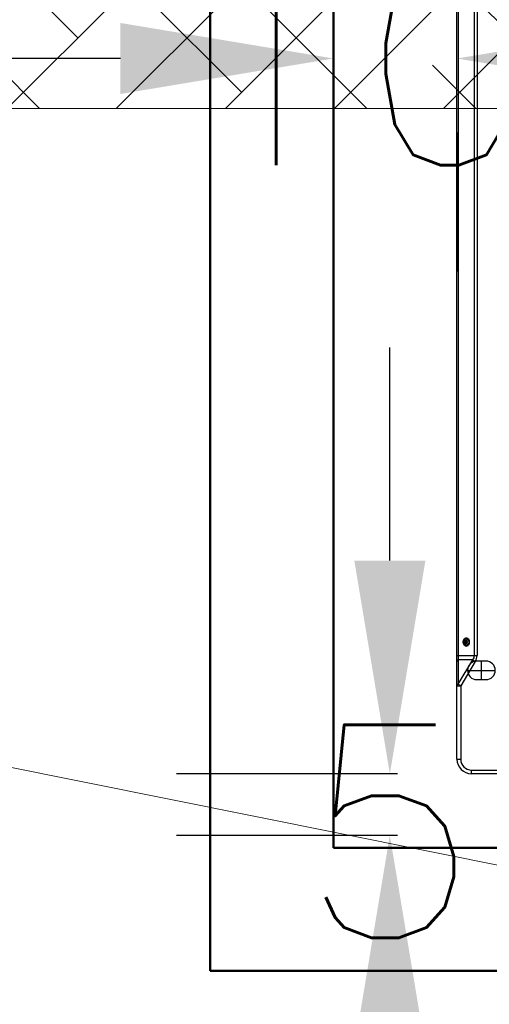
# Model space of a CAD drawing. Header units: millimetres. Extents: x -8884 to 95252, y -19446 to 55103.
# Tile 7 of 39: x -1998 to -1960, y -5250 to -5170. Entities that reach past the tile are written whole.
import ezdxf

# ---------------------------------------------------------------- set-up
doc = ezdxf.new("R2010")
doc.units = ezdxf.units.MM
doc.header["$LTSCALE"] = 1000
doc.header["$MEASUREMENT"] = 0
doc.linetypes.add('DASHDOT2', pattern=[0.5, 0.25, -0.125, 0, -0.125])
doc.linetypes.add('DASHED', pattern=[0.75, 0.5, -0.25])
doc.layers.get('Defpoints').update_dxf_attribs({"lineweight": 0})
for name, color, linetype, lineweight in [('EL_odgromówka', 142, 'DASHDOT2', 60), ('klimat_gaz', 211, 'DASHED', 50), ('rzut dachu$0$Arch_spadki', 254, 'Continuous', 5)]:
    doc.layers.add(name, color=color, linetype=linetype, lineweight=lineweight)
doc.layers.add('KLIMA_NOWE', color=3, linetype='Continuous')
doc.layers.add('VRF_OPIS', color=7, linetype='Continuous', lineweight=30, plot=False)
doc.styles.get("Standard").update_dxf_attribs({"font": 'txt.shx'})
doc.dimstyles.get("Standard").update_dxf_attribs({"dimtxt": 0.18, "dimasz": 0.18, "dimexe": 0.18, "dimexo": 0.0625, "dimgap": 0.09, "dimtad": 0, "dimtih": 1, "dimtoh": 1, "dimdec": 4, "dimzin": 0, "dimdsep": 46, "dimtxsty": 'Standard', "dimcen": 0.09, "dimadec": 0, "dimazin": 0, "dimtfac": 1, "dimtdec": 4, "dimtofl": 0, "dimtmove": 0, "dimatfit": 3, "dimfxl": 0, "dimtolj": 1, "dimtzin": 0, "dimarcsym": 0})

# ---------------------------------------------------------------- blocks, each defined once
blk = doc.blocks.new('zw$D4A5')
at = {"layer": 'KLIMA_NOWE'}
for p, q in [((11.8, 769.57), (71.38, 769.57)), ((11.8, 769.57), (11.8, 766.57)), ((71.38, 769.57), (91.05, 769.57)), ((71.38, 769.57), (71.38, 766.57)), ((72.56, 768.52), (71.38, 766.57)), ((72.56, 768.52), (92.23, 756.66)), ((92.23, 768.52), (72.56, 768.52)), ((91.05, 769.57), (95.84, 769.57)), ((92.23, 756.66), (92.23, 768.52)), ((95.84, 769.57), (1147.76, 769.57)), ((95.84, 769.57), (95.84, 768.69)), ((1147.76, 768.69), (95.84, 768.69)), ((95.84, 768.69), (95.84, 755.44)), ((71.38, 766.57), (11.8, 766.57)), ((91.05, 754.7), (71.38, 766.57)), ((83.8, 761.02), (83.8, 738.52)), ((0, 698.68), (0, 757.77)), ((0, 757.77), (3, 757.77)), ((3, 757.77), (3, 698.68)), ((76.3, 753.52), (76.3, 746.02)), ((92.23, 756.66), (91.05, 754.7)), ((91.3, 746.02), (91.3, 753.52)), ((95.84, 755.44), (1147.76, 755.44)), ((95.84, 755.44), (95.84, 753.32)), ((1147.76, 753.32), (95.84, 753.32)), ((76.3, 749.77), (91.3, 749.77))]:
    blk.add_line(p, q, dxfattribs=at)
for centre, radius, start, end in [((11.8, 757.77), 11.8, 90, 180), ((11.8, 757.77), 8.8, 90, 180), ((83.8, 753.52), 7.5, 0, 180), ((83.8, 746.02), 7.5, 180, 0)]:
    blk.add_arc(centre, radius, start, end, dxfattribs=at)
for centre, major_axis, ratio, start_param, end_param in [((71.38, 766.57), (0, -3), 0.516334, 2.278987, 3.141593), ((91.05, 766.57), (0, 3), 0.516334, 5.420579, 6.283185), ((95.84, 766.57), (-9.2, 0), 0.230578, 4.712389, 5.115386), ((106.8, 761.5), (-3.5, 0), 0.707107, 3.256133, 6.168645), ((106.8, 761.17), (-2.95, 0), 0.707107, 2.878329, 6.283185), ((106.8, 761.17), (-2.95, 0), 0.707107, 0, 0.263264), ((106.8, 760.6), (-2.15, 0), 0.707107, 3.142557, 6.283185), ((106.8, 760.6), (-2.15, 0), 0.707107, 0, 0.016551), ((106.8, 759.47), (-2.15, 0), 0.707107, 3.561886, 5.848844), ((95.84, 770.58), (0, -17.25), 0.707107, 5.880189, 6.283185), ((95.84, 770.58), (0, 15.13), 0.60798, 2.738596, 3.141593)]:
    blk.add_ellipse(centre, major_axis=major_axis, ratio=ratio, start_param=start_param, end_param=end_param, dxfattribs=at)
blk.add_ellipse((106.8, 762.07), major_axis=(-3.5, 0), ratio=0.707107, dxfattribs=at)
blk.add_open_spline([(108.94, 760.61), (108.94, 760.59), (108.97, 760.44), (108.89, 760.26), (108.76, 760.09), (108.75, 760.08)], degree=3, knots=[0, 0, 0, 0, 0.0376259, 0.300995, 0.3193476, 0.3193476, 0.3193476, 0.3193476], dxfattribs=at)
blk = doc.blocks.new('*D92')
at = {"layer": 'Defpoints', "color": 0}
for p in [(-1961.16, -5231.445), (-1967.781, -5236.445), (-1961.16, -5236.445)]:
    blk.add_point(p, dxfattribs=at)
at = {"layer": 'VRF_OPIS', "color": 0, "lineweight": -2, "ltscale": 3}
for p, q in [((-1967.781, -5214.165), (-1967.781, -5196.885)), ((-1967.16, -5231.445), (-1985.061, -5231.445)), ((-1967.16, -5236.445), (-1985.061, -5236.445)), ((-1967.781, -5253.725), (-1967.781, -5271.005))]:
    blk.add_line(p, q, dxfattribs=at)
at = {"layer": 'VRF_OPIS', "color": 0}
for points in [[(-1970.661, -5214.165), (-1964.901, -5214.165), (-1967.781, -5231.445)], [(-1964.901, -5253.725), (-1970.661, -5253.725), (-1967.781, -5236.445)]]:
    blk.add_solid(points, dxfattribs=at)
at = {"layer": 'VRF_OPIS', "color": 0, "insert": (-1967.781, -5236.109), "char_height": 17.28, "attachment_point": 5}
blk.add_mtext('\\A1;5', dxfattribs=at)
blk = doc.blocks.new('*D93')
at = {"layer": 'Defpoints', "color": 0}
for p in [(-1972.34, -5173.436), (-1972.34, -5173.436), (-1962.34, -5173.436)]:
    blk.add_point(p, dxfattribs=at)
at = {"layer": 'VRF_OPIS', "color": 0, "lineweight": -2, "ltscale": 3}
for p, q in [((-1989.62, -5173.436), (-2006.9, -5173.436)), ((-1945.06, -5173.436), (-1927.78, -5173.436)), ((-1972.34, -5179.436), (-1972.34, -5190.716)), ((-1962.34, -5179.436), (-1962.34, -5190.716))]:
    blk.add_line(p, q, dxfattribs=at)
at = {"layer": 'VRF_OPIS', "color": 0}
for points in [[(-1989.62, -5176.316), (-1989.62, -5170.556), (-1972.34, -5173.436)], [(-1945.06, -5170.556), (-1945.06, -5176.316), (-1962.34, -5173.436)]]:
    blk.add_solid(points, dxfattribs=at)
at = {"layer": 'VRF_OPIS', "color": 0, "insert": (-1970.329, -5173.436), "char_height": 17.28, "attachment_point": 5}
blk.add_mtext('\\A1;10', dxfattribs=at)
blk = doc.blocks.new('rzut dachu$0$odb')
at = {"layer": 'rzut dachu$0$Arch_spadki', "color": 0, "ltscale": 60}
blk.add_line((1426.741, -0.806), (721.741, 140.194), dxfattribs=at)
blk = doc.blocks.new('podstawa masztu 3600')
at = {"layer": 'EL_odgromówka', "lineweight": 9, "ltscale": 60}
h = blk.add_hatch(dxfattribs=at)
h.set_pattern_fill('ANSI38', color=256, scale=50, style=0)
h.set_pattern_definition([(45, (2240.734, 4542.117), (-4.419417, 4.419417), []), (135, (2240.734, 4542.117), (-13.258252, 4.419417), [15.625, -9.375])])
h.paths.add_polyline_path([(60.82, 24.953), (60.82, -25.047), (110.82, -25.047), (110.82, 24.953)])
at = {"layer": 'EL_odgromówka', "linetype": 'Continuous', "lineweight": 9, "ltscale": 60}
blk.add_lwpolyline([(60.82, -25.047), (110.82, -25.047), (110.82, 24.953), (60.82, 24.953), (60.82, -25.047)], dxfattribs=at)

msp = doc.modelspace()

# ---------------------------------------------------------------- linework, layer by layer
at = {"layer": 'klimat_gaz', "ltscale": 5}
for points in [[(-1982.34, -4977.445), (-1832.34, -4977.445), (-1832.34, -5247.445), (-1982.34, -5247.445)], [(-1972.34, -4987.445), (-1842.34, -4987.445), (-1842.34, -5237.445), (-1972.34, -5237.445)]]:
    msp.add_lwpolyline(points, close=True, dxfattribs=at)

# ---------------------------------------------------------------- block references
at = {"layer": 'EL_odgromówka'}
msp.add_blockref('podstawa masztu 3600', (-2061.861, -5152.434), dxfattribs=at)
at = {"layer": 'klimat_gaz', "xscale": 0.1, "yscale": 0.1, "zscale": 0.1, "rotation": 90}
msp.add_blockref('zw$D4A5', (-1885.384, -5231.445), dxfattribs=at)
at = {"layer": 'rzut dachu$0$Arch_spadki', "rotation": 359.9473098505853}
msp.add_blockref('rzut dachu$0$odb', (-3258.69, -5262.297), dxfattribs=at)

# ---------------------------------------------------------------- dimensions: what is measured, and where the dimension line sits
at = {"layer": 'VRF_OPIS', "ltscale": 3}
for base, p1, p2, angle, picture, middle in [((-1972.34, -5173.436), (-1962.34, -5173.436), (-1972.34, -5173.436), 180, '*D93', (-1970.329, -5173.436)), ((-1967.781, -5236.445), (-1961.16, -5231.445), (-1961.16, -5236.445), 90, '*D92', (-1967.781, -5236.109))]:
    dim = msp.add_linear_dim(base=base, p1=p1, p2=p2, angle=angle, dimstyle='Standard', override={"dimscale": 96, "dimdec": 0, "dimfxl": 0.18}, dxfattribs=at)
    dim.commit()
    dim.dimension.update_dxf_attribs({"geometry": picture, "text_midpoint": middle, "dimtype": 160})

doc.saveas('drawing.dxf')
